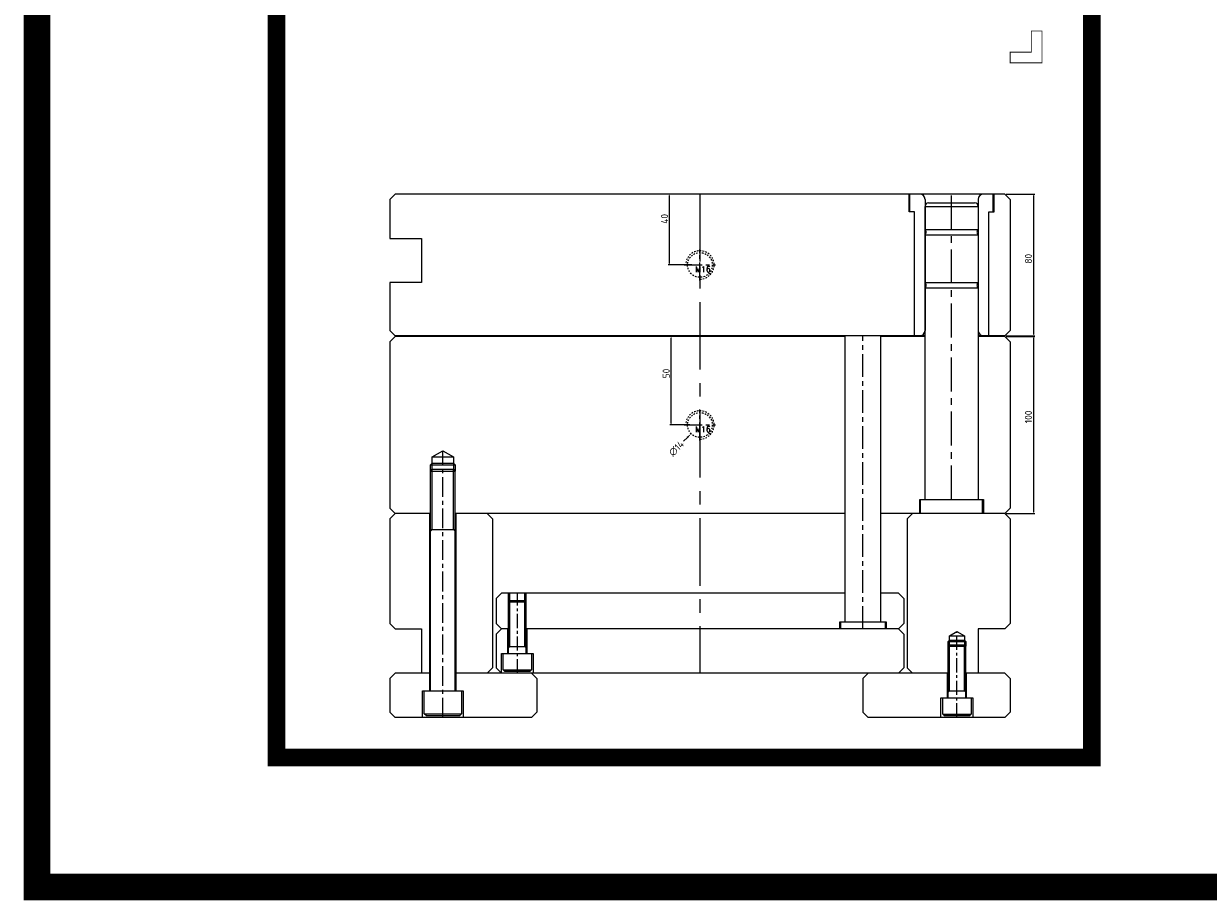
# Model space of a CAD drawing. Extents: x 1716 to 4936, y -1353 to -42.
# Tile 1 of 32: x 1716 to 2384, y -1353 to -858. Entities that reach past the tile are written whole.
import ezdxf

# ---------------------------------------------------------------- set-up
doc = ezdxf.new("R2010")
doc.units = 0
doc.header["$LTSCALE"] = 25.4
doc.header["$MEASUREMENT"] = 0
doc.linetypes.add('CENTER', pattern=[50.8, 31.75, -6.35, 6.35, -6.35])
doc.linetypes.add('HIDDEN', pattern=[0.2, 0.1, -0.1])
doc.layers.get('0').update_dxf_attribs({"linetype": 'CONTINUOUS'})
doc.layers.get('DEFPOINTS').update_dxf_attribs({"linetype": 'CONTINUOUS'})
doc.layers.add('moldbase', color=7, linetype='CONTINUOUS', lineweight=20)
doc.layers.add('screw', color=33, linetype='CONTINUOUS', lineweight=13)
doc.styles.add('SEISO_TTF', font='txt')
doc.styles.add('TXT', font='txt.shx', dxfattribs={"bigfont": 'gbcbig.shx'})
doc.dimstyles.get("Standard").update_dxf_attribs({"dimscale": 0, "dimtxt": 4, "dimasz": 2, "dimexe": 1, "dimexo": 1, "dimgap": 2, "dimtad": 0, "dimdec": 1, "dimdsep": 46, "dimtxsty": 'SEISO_TTF', "dimcen": 0.09, "dimadec": 0, "dimazin": 0, "dimtfac": 1, "dimtdec": 1, "dimtofl": 0, "dimtmove": 0, "dimatfit": 3, "dimfxl": 0, "dimtolj": 1, "dimtzin": 0, "dimarcsym": 0})
doc.dimstyles.new('STANDARD$0', dxfattribs={"dimscale": 4, "dimtxt": 1, "dimasz": 0.2, "dimexe": 0.2, "dimexo": 0.2, "dimgap": 0.2, "dimtad": 1, "dimdec": 1, "dimzin": 9, "dimdsep": 46, "dimtxsty": 'SEISO_TTF', "dimcen": 2, "dimclrd": 256, "dimclre": 256, "dimclrt": 256, "dimadec": 4, "dimazin": 2, "dimtfac": 1, "dimtdec": 1, "dimtmove": 0, "dimatfit": 3, "dimfxl": 0, "dimtolj": 1, "dimtzin": 0, "dimlwd": 9, "dimlwe": 9, "dimarcsym": 0})

# ---------------------------------------------------------------- blocks, each defined once
blk = doc.blocks.new('screw_m16_g')
at = {"layer": 'screw', "color": 1, "linetype": 'CENTER', "ltscale": 0.012598}
for p, q in [((0, -8.8), (0, 8.8)), ((-8.8, 0), (8.8, 0))]:
    blk.add_line(p, q, dxfattribs=at)
at = {"layer": 'screw', "linetype": 'HIDDEN', "ltscale": 0.32}
blk.add_circle((0, 0), 7, dxfattribs=at)
at = {"layer": 'screw', "color": 92, "linetype": 'HIDDEN', "ltscale": 0.32}
blk.add_arc((0, 0), 8, 270, 180, dxfattribs=at)
at = {"layer": 'screw', "color": 6, "style": 'TXT'}
blk.add_text('M16', height=3.2, dxfattribs=at).set_placement((-2.72, -4))
blk = doc.blocks.new('*D181')
at = {"linetype": 'ByBlock', "lineweight": 9}
for p, q in [((2094.17, -1034.29), (2080.54, -1034.29)), ((2081.34, -1083.49), (2081.34, -1035.09)), ((2091.88, -1084.29), (2080.54, -1084.29))]:
    blk.add_line(p, q, dxfattribs=at)
for points in [[(2081.21, -1035.09), (2081.48, -1035.09), (2081.34, -1034.29)], [(2081.21, -1083.49), (2081.48, -1083.49), (2081.34, -1084.29)]]:
    blk.add_solid(points)
at = {"layer": 'DEFPOINTS', "color": 0}
for p in [(2081.34, -1034.29), (2094.97, -1034.29), (2092.68, -1084.29)]:
    blk.add_point(p, dxfattribs=at)
at = {"insert": (2078.54, -1055.24), "char_height": 4, "attachment_point": 5, "rotation": 90, "style": 'SEISO_TTF'}
blk.add_mtext('\\A1;50', dxfattribs=at)
blk = doc.blocks.new('*D182')
at = {"linetype": 'ByBlock', "lineweight": 9}
for p, q in [((2096.76, -953.99), (2079.58, -953.99)), ((2080.38, -993.19), (2080.38, -954.79)), ((2093.06, -993.99), (2079.58, -993.99))]:
    blk.add_line(p, q, dxfattribs=at)
for points in [[(2080.25, -954.79), (2080.51, -954.79), (2080.38, -953.99)], [(2080.25, -993.19), (2080.51, -993.19), (2080.38, -993.99)]]:
    blk.add_solid(points)
at = {"layer": 'DEFPOINTS', "color": 0}
for p in [(2080.38, -953.99), (2097.56, -953.99), (2093.86, -993.99)]:
    blk.add_point(p, dxfattribs=at)
at = {"insert": (2077.58, -967.97), "char_height": 4, "attachment_point": 5, "rotation": 90, "style": 'SEISO_TTF'}
blk.add_mtext('\\A1;40', dxfattribs=at)
blk = doc.blocks.new('*D183')
at = {"linetype": 'ByBlock', "lineweight": 9}
for p, q in [((2270.36, -953.99), (2286.51, -953.99)), ((2285.71, -954.79), (2285.71, -1033.19)), ((2270.36, -1033.99), (2286.51, -1033.99))]:
    blk.add_line(p, q, dxfattribs=at)
for points in [[(2285.58, -954.79), (2285.84, -954.79), (2285.71, -953.99)], [(2285.58, -1033.19), (2285.84, -1033.19), (2285.71, -1033.99)]]:
    blk.add_solid(points)
at = {"layer": 'DEFPOINTS', "color": 0}
for p in [(2269.56, -953.99), (2269.56, -1033.99), (2285.71, -1033.99)]:
    blk.add_point(p, dxfattribs=at)
at = {"insert": (2282.91, -990.51), "char_height": 4, "attachment_point": 5, "rotation": 90, "style": 'SEISO_TTF'}
blk.add_mtext('\\A1;80', dxfattribs=at)
blk = doc.blocks.new('*D184')
at = {"linetype": 'ByBlock', "lineweight": 9}
for p, q in [((2270.36, -1034.29), (2286.51, -1034.29)), ((2285.71, -1035.09), (2285.71, -1133.49)), ((2270.36, -1134.29), (2286.51, -1134.29))]:
    blk.add_line(p, q, dxfattribs=at)
for points in [[(2285.58, -1035.09), (2285.85, -1035.09), (2285.71, -1034.29)], [(2285.58, -1133.49), (2285.85, -1133.49), (2285.71, -1134.29)]]:
    blk.add_solid(points)
at = {"layer": 'DEFPOINTS', "color": 0}
for p in [(2269.56, -1034.29), (2269.56, -1134.29), (2285.71, -1134.29)]:
    blk.add_point(p, dxfattribs=at)
at = {"insert": (2282.91, -1079.74), "char_height": 4, "attachment_point": 5, "rotation": 90, "style": 'SEISO_TTF'}
blk.add_mtext('\\A1;100', dxfattribs=at)
blk = doc.blocks.new('*D241')
at = {"color": 0, "lineweight": -2}
for p, q in [((2097.47, -1084.29), (2097.65, -1084.29)), ((2097.56, -1084.38), (2097.56, -1084.2))]:
    blk.add_line(p, q, dxfattribs=at)
at = {"color": 0, "linetype": 'Continuous', "lineweight": -2}
blk.add_line((2090.49, -1091.36), (2088.36, -1093.48), dxfattribs=at)
at = {"color": 0}
blk.add_solid([(2090.13, -1091), (2090.84, -1091.71), (2092.61, -1089.24)], dxfattribs=at)
at = {"layer": 'DEFPOINTS', "color": 0}
for p in [(2102.52, -1079.35), (2092.61, -1089.24)]:
    blk.add_point(p, dxfattribs=at)
at = {"color": 0, "insert": (2084.28, -1097.55), "char_height": 4, "attachment_point": 5, "rotation": 44.94837, "style": 'SEISO_TTF'}
blk.add_mtext('\\A1;∅14', dxfattribs=at)

msp = doc.modelspace()

# ---------------------------------------------------------------- linework, layer by layer
at = {"color": 4, "const_width": 15}
msp.add_lwpolyline([(1723.528, -49.411), (4928.784, -49.411), (4928.784, -1345.013), (1723.528, -1345.013)], close=True, dxfattribs=at)
at = {"const_width": 10}
msp.add_lwpolyline([(1858.593, -448.694), (2318.617, -448.694), (2318.617, -1271.963), (1858.593, -1271.963)], close=True, dxfattribs=at)
at = {"layer": 'moldbase'}
for p, q in [((1925.564, -953.992), (1922.564, -956.992)), ((2269.564, -953.992), (1925.564, -953.992)), ((2215.564, -963.992), (2215.564, -953.992)), ((2216.064, -963.992), (2216.064, -953.992)), ((2263.064, -963.992), (2263.064, -953.992)), ((2263.564, -963.992), (2263.564, -953.992)), ((2269.564, -953.992), (2272.564, -956.992)), ((1922.564, -956.992), (1922.564, -978.992)), ((2224.564, -956.992), (2224.564, -1030.992)), ((2224.564, -1126.292), (2224.564, -960.992)), ((2224.564, -960.992), (2254.564, -960.992)), ((2226.564, -958.992), (2252.564, -958.992)), ((2254.564, -956.992), (2254.564, -1030.992)), ((2254.564, -960.992), (2254.564, -1126.292)), ((2272.564, -956.992), (2272.564, -1030.992)), ((2218.564, -963.992), (2215.564, -963.992)), ((2218.564, -1033.992), (2218.564, -963.992)), ((2260.564, -963.992), (2263.564, -963.992)), ((2260.564, -1033.992), (2260.564, -963.992)), ((2224.564, -973.992), (2254.564, -973.992)), ((1922.564, -978.992), (1940.564, -978.992)), ((1940.564, -978.992), (1940.564, -1003.992)), ((2224.564, -976.992), (2254.564, -976.992)), ((1940.564, -1003.992), (1922.564, -1003.992)), ((1922.564, -1003.992), (1922.564, -1030.992)), ((2224.564, -1003.992), (2254.564, -1003.992)), ((2224.564, -1006.992), (2254.564, -1006.992)), ((1922.564, -1030.992), (1925.564, -1033.992)), ((1925.564, -1034.292), (1922.564, -1037.292)), ((2224.564, -1033.992), (1925.564, -1033.992)), ((2179.564, -1034.292), (1925.564, -1034.292)), ((2179.564, -1195.292), (2179.564, -1033.992)), ((2199.564, -1195.292), (2199.564, -1033.992)), ((2224.564, -1034.292), (2199.564, -1034.292)), ((2269.564, -1033.992), (2254.564, -1033.992)), ((2269.564, -1034.292), (2254.564, -1034.292)), ((2272.564, -1030.992), (2269.564, -1033.992)), ((2269.564, -1034.292), (2272.564, -1037.292)), ((1922.564, -1037.292), (1922.564, -1131.292)), ((2272.564, -1037.292), (2272.564, -1131.292)), ((1946.564, -1102.292), (1952.564, -1098.828)), ((1946.564, -1109.292), (1946.564, -1102.292)), ((1946.564, -1102.292), (1958.564, -1102.292)), ((1952.564, -1098.828), (1958.564, -1102.292)), ((1958.564, -1102.292), (1958.564, -1109.292)), ((1945.564, -1110.292), (1946.564, -1109.292)), ((1946.564, -1109.292), (1958.564, -1109.292)), ((1958.564, -1109.292), (1959.564, -1110.292)), ((1945.564, -1234.292), (1945.564, -1110.292)), ((1959.564, -1234.292), (1959.564, -1110.292)), ((2221.564, -1134.292), (2221.564, -1126.292)), ((2221.564, -1126.292), (2257.564, -1126.292)), ((2222.064, -1134.292), (2222.064, -1126.292)), ((2257.064, -1134.292), (2257.064, -1126.292)), ((2257.564, -1126.292), (2257.564, -1134.292)), ((1922.564, -1131.292), (1925.564, -1134.292)), ((1925.564, -1134.292), (1922.564, -1137.292)), ((1945.564, -1134.292), (1925.564, -1134.292)), ((1945.064, -1134.292), (1945.064, -1234.292)), ((2179.564, -1134.292), (1959.564, -1134.292)), ((1960.064, -1234.292), (1960.064, -1134.292)), ((1977.564, -1134.292), (1980.564, -1137.292)), ((2269.564, -1134.292), (2199.564, -1134.292)), ((2217.564, -1134.292), (2214.564, -1137.292)), ((2272.564, -1131.292), (2269.564, -1134.292)), ((2269.564, -1134.292), (2272.564, -1137.292)), ((1922.564, -1137.292), (1922.564, -1196.292)), ((1980.564, -1137.292), (1980.564, -1221.292)), ((2214.564, -1137.292), (2214.564, -1221.292)), ((2272.564, -1137.292), (2272.564, -1196.292)), ((1945.564, -1143.292), (1959.564, -1143.292)), ((1985.564, -1179.292), (1982.564, -1182.292)), ((1982.564, -1182.292), (1982.564, -1196.292)), ((2179.564, -1179.292), (1985.564, -1179.292)), ((1990.314, -1183.292), (1990.314, -1179.292)), ((1998.814, -1183.292), (1998.814, -1179.292)), ((2209.564, -1179.292), (2199.564, -1179.292)), ((2209.564, -1179.292), (2212.564, -1182.292)), ((2212.564, -1182.292), (2212.564, -1196.292)), ((1989.564, -1184.042), (1990.314, -1183.292)), ((1989.564, -1213.292), (1989.564, -1184.042)), ((1990.314, -1183.292), (1998.814, -1183.292)), ((1998.814, -1183.292), (1999.564, -1184.042)), ((1999.564, -1213.292), (1999.564, -1184.042)), ((1922.564, -1196.292), (1925.564, -1199.292)), ((1982.564, -1196.292), (1985.564, -1199.292)), ((2176.564, -1199.292), (2176.564, -1195.292)), ((2176.564, -1195.292), (2202.564, -1195.292)), ((2177.064, -1199.292), (2177.064, -1195.292)), ((2202.064, -1195.292), (2202.064, -1199.292)), ((2202.564, -1195.292), (2202.564, -1199.292)), ((2212.564, -1196.292), (2209.564, -1199.292)), ((2272.564, -1196.292), (2269.564, -1199.292)), ((1925.564, -1199.292), (1940.564, -1199.292)), ((1940.564, -1199.292), (1940.564, -1224.292)), ((1985.564, -1199.292), (1982.564, -1202.292)), ((1982.564, -1202.292), (1982.564, -1221.292)), ((1989.564, -1199.292), (1985.564, -1199.292)), ((1989.064, -1199.292), (1989.064, -1213.292)), ((2209.564, -1199.292), (1999.564, -1199.292)), ((2000.064, -1213.292), (2000.064, -1199.292)), ((2209.564, -1199.292), (2212.564, -1202.292)), ((2212.564, -1202.292), (2212.564, -1221.292)), ((2238.314, -1203.292), (2242.564, -1200.838)), ((2242.564, -1200.838), (2246.814, -1203.292)), ((2269.564, -1199.292), (2254.564, -1199.292)), ((2254.564, -1199.292), (2254.564, -1224.292)), ((1989.564, -1209.292), (1999.564, -1209.292)), ((2237.564, -1209.042), (2238.314, -1208.292)), ((2237.564, -1238.292), (2237.564, -1209.042)), ((2238.314, -1208.292), (2238.314, -1203.292)), ((2238.314, -1203.292), (2246.814, -1203.292)), ((2238.314, -1208.292), (2246.814, -1208.292)), ((2246.814, -1203.292), (2246.814, -1208.292)), ((2246.814, -1208.292), (2247.564, -1209.042)), ((2247.564, -1238.292), (2247.564, -1209.042)), ((1985.564, -1224.292), (1985.564, -1213.292)), ((1985.564, -1213.292), (2003.564, -1213.292)), ((1986.564, -1222.542), (1986.564, -1213.292)), ((1986.564, -1213.292), (2002.564, -1213.292)), ((2002.564, -1213.292), (2002.564, -1222.542)), ((2003.564, -1213.292), (2003.564, -1224.292)), ((1980.564, -1221.292), (1977.564, -1224.292)), ((1982.564, -1221.292), (1985.564, -1224.292)), ((1987.314, -1223.292), (1986.564, -1222.542)), ((1986.564, -1222.542), (2002.564, -1222.542)), ((2002.564, -1222.542), (2001.814, -1223.292)), ((2212.564, -1221.292), (2209.564, -1224.292)), ((2214.564, -1221.292), (2217.564, -1224.292)), ((1925.564, -1224.292), (1922.564, -1227.292)), ((1922.564, -1227.292), (1922.564, -1246.292)), ((1945.564, -1224.292), (1925.564, -1224.292)), ((2237.564, -1224.292), (1959.564, -1224.292)), ((1987.314, -1223.292), (2001.814, -1223.292)), ((2002.564, -1224.292), (2005.564, -1227.292)), ((2005.564, -1227.292), (2005.564, -1246.292)), ((2192.564, -1224.292), (2189.564, -1227.292)), ((2189.564, -1227.292), (2189.564, -1246.292)), ((2237.064, -1224.292), (2237.064, -1238.292)), ((2269.564, -1224.292), (2247.564, -1224.292)), ((2248.064, -1238.292), (2248.064, -1224.292)), ((2269.564, -1224.292), (2272.564, -1227.292)), ((2272.564, -1227.292), (2272.564, -1246.292)), ((1941.064, -1249.292), (1941.064, -1234.292)), ((1941.064, -1234.292), (1964.064, -1234.292)), ((1942.064, -1247.292), (1942.064, -1234.292)), ((1942.064, -1234.292), (1963.064, -1234.292)), ((1963.064, -1234.292), (1963.064, -1247.292)), ((1964.064, -1234.292), (1964.064, -1249.292)), ((2237.564, -1234.292), (2247.564, -1234.292)), ((2233.564, -1249.292), (2233.564, -1238.292)), ((2233.564, -1238.292), (2251.564, -1238.292)), ((2234.564, -1247.542), (2234.564, -1238.292)), ((2234.564, -1238.292), (2250.564, -1238.292)), ((2250.564, -1238.292), (2250.564, -1247.542)), ((2251.564, -1238.292), (2251.564, -1249.292)), ((1922.564, -1246.292), (1925.564, -1249.292)), ((2002.564, -1249.292), (1925.564, -1249.292)), ((1943.064, -1248.292), (1942.064, -1247.292)), ((1942.064, -1247.292), (1963.064, -1247.292)), ((1943.064, -1248.292), (1962.064, -1248.292)), ((1963.064, -1247.292), (1962.064, -1248.292)), ((2005.564, -1246.292), (2002.564, -1249.292)), ((2189.564, -1246.292), (2192.564, -1249.292)), ((2269.564, -1249.292), (2192.564, -1249.292)), ((2235.314, -1248.292), (2234.564, -1247.542)), ((2234.564, -1247.542), (2250.564, -1247.542)), ((2235.314, -1248.292), (2249.814, -1248.292)), ((2250.564, -1247.542), (2249.814, -1248.292)), ((2272.564, -1246.292), (2269.564, -1249.292))]:
    msp.add_line(p, q, dxfattribs=at)
at = {"layer": 'moldbase', "color": 1, "linetype": 'CENTER', "ltscale": 0.047244}
msp.add_line((2097.564, -953.992), (2097.564, -1224.292), dxfattribs=at)
at = {"layer": 'moldbase', "color": 1, "linetype": 'CENTER', "ltscale": 0.023622}
msp.add_line((2239.564, -1126.292), (2239.564, -953.992), dxfattribs=at)
at = {"layer": 'moldbase', "color": 1, "linetype": 'CENTER', "ltscale": 0.015748}
msp.add_line((2189.564, -1199.292), (2189.564, -1033.992), dxfattribs=at)
at = {"layer": 'moldbase', "color": 1, "linetype": 'CENTER', "ltscale": 0.01378}
msp.add_line((1952.564, -1249.292), (1952.564, -1098.828), dxfattribs=at)
at = {"layer": 'moldbase', "color": 92}
for p, q in [((1945.564, -1106.792), (1946.564, -1105.792)), ((1945.564, -1110.292), (1945.564, -1106.792)), ((1945.564, -1106.792), (1959.564, -1106.792)), ((1946.564, -1105.792), (1958.564, -1105.792)), ((1946.564, -1143.292), (1946.564, -1109.292)), ((1958.564, -1105.792), (1959.564, -1106.792)), ((1958.564, -1143.292), (1958.564, -1109.292)), ((1959.564, -1106.792), (1959.564, -1110.292)), ((1945.564, -1110.292), (1959.564, -1110.292)), ((1945.564, -1144.292), (1946.564, -1143.292)), ((1958.564, -1143.292), (1959.564, -1144.292)), ((1989.564, -1184.042), (1989.564, -1179.292)), ((1999.564, -1184.042), (1999.564, -1179.292)), ((1989.564, -1184.042), (1999.564, -1184.042)), ((1990.314, -1209.292), (1990.314, -1183.292)), ((1998.814, -1209.292), (1998.814, -1183.292)), ((1989.564, -1210.042), (1990.314, -1209.292)), ((1998.814, -1209.292), (1999.564, -1210.042)), ((2237.564, -1206.542), (2238.314, -1205.792)), ((2237.564, -1209.042), (2237.564, -1206.542)), ((2237.564, -1206.542), (2247.564, -1206.542)), ((2237.564, -1209.042), (2247.564, -1209.042)), ((2238.314, -1205.792), (2246.814, -1205.792)), ((2238.314, -1234.292), (2238.314, -1208.292)), ((2246.814, -1205.792), (2247.564, -1206.542)), ((2246.814, -1234.292), (2246.814, -1208.292)), ((2247.564, -1206.542), (2247.564, -1209.042)), ((2237.564, -1235.042), (2238.314, -1234.292)), ((2246.814, -1234.292), (2247.564, -1235.042))]:
    msp.add_line(p, q, dxfattribs=at)
at = {"layer": 'moldbase', "color": 1, "linetype": 'CENTER', "ltscale": 0.009843}
for p, q in [((1994.564, -1224.292), (1994.564, -1179.292)), ((2242.564, -1249.292), (2242.564, -1200.838))]:
    msp.add_line(p, q, dxfattribs=at)
at = {"layer": 'moldbase', "const_width": 0.5, "flags": 128}
msp.add_lwpolyline([(2272.564, -873.992), (2284.564, -873.992), (2284.564, -861.992), (2290.564, -861.992), (2290.564, -879.992), (2272.564, -879.992), (2272.564, -873.992)], dxfattribs=at)
at = {"layer": 'moldbase'}
for centre, radius, start, end in [((2221.564, -956.992), 3, 0, 90), ((2257.564, -956.992), 3, 90, 180), ((2226.564, -960.992), 2, 90, 180), ((2252.564, -960.992), 2, 0, 90), ((2223.241, -975.492), 2, 311.4098, 48.590317), ((2255.886, -975.492), 2, 131.409608, 228.590469), ((2223.241, -1005.492), 2, 311.4098, 48.590317), ((2255.886, -1005.492), 2, 131.409608, 228.590469), ((2221.564, -1030.992), 3, 270, 0), ((2257.564, -1030.992), 3, 180, 270)]:
    msp.add_arc(centre, radius, start, end, dxfattribs=at)

# ---------------------------------------------------------------- block references
at = {"layer": 'screw'}
for p in [(2097.564, -993.992), (2097.564, -1084.292)]:
    msp.add_blockref('screw_m16_g', p, dxfattribs=at)

# ---------------------------------------------------------------- dimensions: what is measured, and where the dimension line sits
for base, p1, p2, picture, middle in [((2080.379, -953.992), (2093.86, -993.992), (2097.564, -953.992), '*D182', (2080.379, -967.969)), ((2285.709, -1033.992), (2269.564, -953.992), (2269.564, -1033.992), '*D183', (2285.709, -990.512)), ((2081.343, -1034.292), (2092.684, -1084.292), (2094.97, -1034.292), '*D181', (2081.343, -1055.239)), ((2285.713, -1134.292), (2269.564, -1034.292), (2269.564, -1134.292), '*D184', (2285.713, -1079.744))]:
    dim = msp.add_linear_dim(base=base, p1=p1, p2=p2, angle=90, dimstyle='STANDARD$0', override={"dimarcsym": 1})
    dim.commit()
    dim.dimension.update_dxf_attribs({"geometry": picture, "text_midpoint": middle, "dimtype": 160})
dim = msp.add_diameter_dim_2p(p1=(2102.518, -1079.347), p2=(2092.609, -1089.237), dimstyle='Standard', override={"dimarcsym": 1})
dim.commit()
dim.dimension.update_dxf_attribs({"geometry": '*D241', "text_midpoint": (2084.285, -1097.547), "dimtype": 163})

doc.saveas('drawing.dxf')
